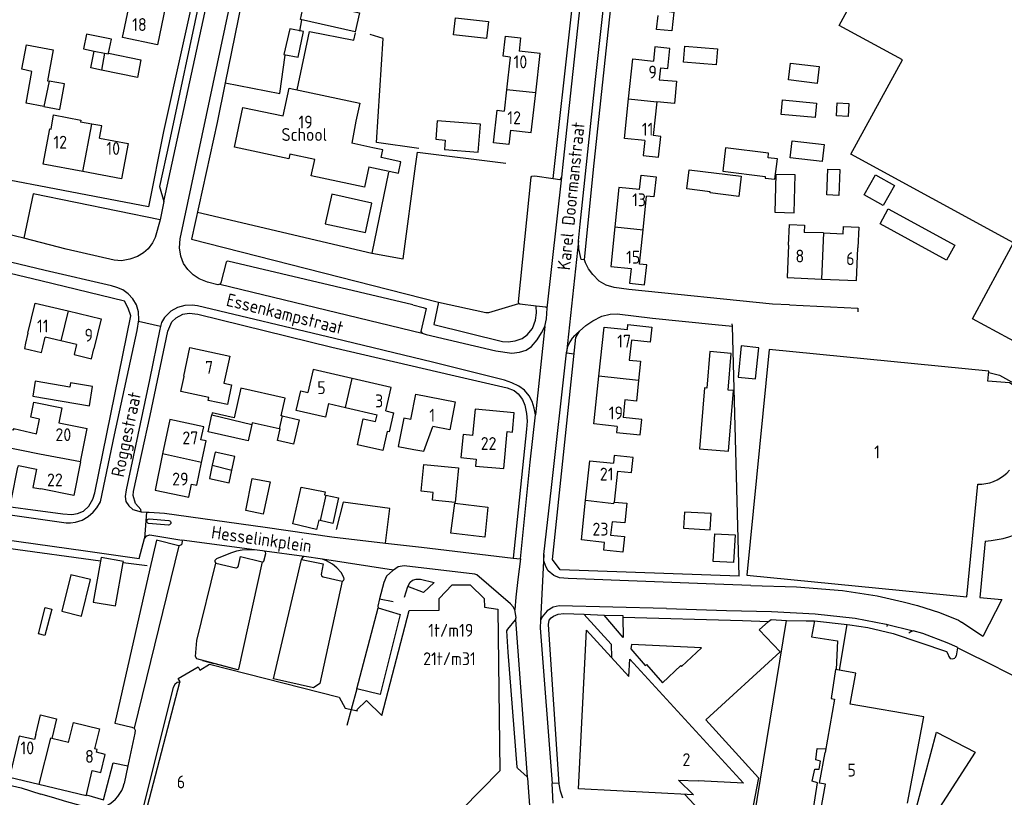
# Model space of a CAD drawing. Header units: metres. Extents: x 226218 to 240385, y 439369 to 449677.
# Tile 49 of 256: x 228827 to 229018, y 440047 to 440199. Entities that reach past the tile are written whole.
import ezdxf

# ---------------------------------------------------------------- set-up
doc = ezdxf.new("R2010")
doc.units = ezdxf.units.M
doc.header["$MEASUREMENT"] = 0
for name, color, linetype in [('DAKRAND', 4, 'Continuous'), ('DAKRAND-BYG', 4, 'Continuous'), ('FUNKTIEAAND', 253, 'Continuous'), ('HEG', 253, 'Continuous'), ('HEK', 253, 'Continuous'), ('HOOFDGEBOUW', 4, 'Continuous'), ('HUISNUMMER', 253, 'Continuous'), ('KANTVERH', 253, 'Continuous'), ('SCHUTTING', 253, 'Continuous'), ('STRAATNAAM', 253, 'Continuous'), ('TUSSENMUUR', 253, 'Continuous')]:
    doc.layers.add(name, color=color, linetype=linetype)
doc.styles.get("Standard").update_dxf_attribs({"font": 'iso.shx'})

msp = doc.modelspace()

# ---------------------------------------------------------------- linework, layer by layer
at = {"layer": 'DAKRAND'}
for p, q in [((228892.34, 440178.78), (228891.52, 440174.48)), ((228983.15, 440157.08), (228979.47, 440157.17))]:
    msp.add_line(p, q, dxfattribs=at)
for points in [[(228951.29, 440186.83), (228954.64, 440186.57), (228954.3, 440182.23), (228950.84, 440182.53)], [(228833.08, 440177.26), (228833.56, 440180.01), (228838.88, 440179), (228838.81, 440178.62)], [(228894.84, 440169.93), (228900.61, 440168.67), (228901.09, 440170.91), (228897.25, 440171.74), (228897.56, 440173.19), (228895.62, 440173.61)], [(228828.13, 440135.65), (228827.89, 440134.61), (228831.25, 440133.83), (228831.49, 440134.85)], [(228945.49, 440132.34), (228947.68, 440132.11), (228947.29, 440128.39)], [(228947.29, 440128.39), (228946.87, 440124.39), (228944.65, 440124.62)], [(228823.52, 440115.57), (228823.54, 440115.67), (228823.12, 440115.76), (228823.7, 440119.2), (228825.82, 440118.78), (228825.86, 440119.03), (228830.22, 440118.04), (228830.81, 440120.9)], [(228898.43, 440118.5), (228897.58, 440114.78), (228892.64, 440115.9), (228893.78, 440120.93), (228896.18, 440120.39)], [(228903.61, 440114.97), (228905.56, 440114.65), (228907.29, 440119.47)], [(228915.02, 440117.69), (228913.17, 440117.88), (228912.71, 440113.4), (228915.73, 440113.1)], [(228942.53, 440104.76), (228944.98, 440104.52), (228944.61, 440100.7), (228942.13, 440100.94)], [(228858.06, 440069.71), (228858.2, 440069.79), (228857.81, 440070.45), (228861.65, 440072.73), (228862.02, 440072.11), (228863.9, 440073.26), (228889.1, 440066.87), (228890.23, 440064.69), (228892.67, 440064.19), (228892.52, 440064.38), (228894.43, 440066.19), (228897.39, 440063.27)], [(228999.56, 440046.25), (229002.77, 440062.99), (228988.46, 440065.5), (228989.52, 440071.51), (228985.6, 440072.2), (228984.73, 440066.58), (228985.38, 440066.45)], [(228957.94, 440047.87), (228955.08, 440050.73), (228958.86, 440050.57)]]:
    msp.add_lwpolyline(points, dxfattribs=at)
at = {"layer": 'DAKRAND-BYG'}
for p, q in [((228831.65, 440181.62), (228828.21, 440182.27)), ((228886.23, 440106.17), (228886.52, 440106.1)), ((228885.41, 440101.16), (228885.11, 440101.23))]:
    msp.add_line(p, q, dxfattribs=at)
for points in [[(228882.38, 440202.2), (228893.02, 440199.81), (228892.2, 440196.13), (228881.55, 440198.52), (228882.38, 440202.2)], [(228911.69, 440198.84), (228918.11, 440198.13), (228917.76, 440194.88), (228911.33, 440195.59), (228911.69, 440198.84)], [(228844.25, 440191.97), (228844.8, 440194.71), (228839.96, 440195.68), (228839.39, 440192.83), (228841.45, 440192.42), (228841.44, 440192.36)], [(228879.47, 440196.73), (228878.36, 440191.71), (228881.11, 440191.2), (228882.17, 440196.2), (228879.47, 440196.73)], [(228827.38, 440188.86), (228828.28, 440193.6), (228833.48, 440192.62), (228832.36, 440186.64), (228832.71, 440186.58)], [(228956.28, 440193.39), (228962.65, 440192.87), (228962.39, 440189.73), (228956.03, 440190.25), (228956.28, 440193.39)], [(228842.88, 440188.7), (228840.79, 440189.12), (228841.44, 440192.36)], [(228844.25, 440191.97), (228850.55, 440190.71), (228849.87, 440187.3), (228842.88, 440188.7)], [(228976.8, 440190.08), (228982.39, 440189.4), (228981.99, 440186.13), (228976.41, 440186.81), (228976.8, 440190.08)], [(228828.21, 440182.27), (228829.32, 440188.42), (228827.38, 440188.86)], [(228831.65, 440181.62), (228834.76, 440181.03), (228835.7, 440186.01), (228832.71, 440186.58)], [(228981.62, 440179.5), (228975.03, 440180.09), (228975.28, 440182.9), (228981.87, 440182.3), (228981.62, 440179.5)], [(228985.8, 440179.83), (228985.92, 440182.35), (228988.15, 440182.24), (228988.03, 440179.72), (228985.8, 440179.83)], [(228916.57, 440178.18), (228908.15, 440178.84), (228907.88, 440175.26), (228909.68, 440175.12), (228909.54, 440173.29), (228916.14, 440172.78), (228916.57, 440178.18)], [(228977.15, 440174.97), (228983.35, 440174.24), (228982.96, 440170.92), (228976.76, 440171.65), (228977.15, 440174.97)], [(228963.65, 440169.04), (228971.93, 440168.01), (228971.9, 440167.71), (228973.79, 440167.48), (228974.29, 440171.46), (228972.46, 440171.69), (228972.56, 440172.54), (228964.22, 440173.58), (228963.65, 440169.04)], [(228957.11, 440169.33), (228967.24, 440168.07), (228966.76, 440164.17), (228961.21, 440164.85), (228961.24, 440165.07), (228956.65, 440165.64), (228957.11, 440169.33)], [(228973.97, 440168.45), (228973.76, 440161.1), (228977.55, 440160.99), (228977.76, 440168.34), (228973.97, 440168.45)], [(228986.4, 440169.37), (228986.21, 440164.36), (228983.87, 440164.45), (228984.06, 440169.46), (228986.4, 440169.37)], [(228993.35, 440168.34), (228997.04, 440166.25), (228994.85, 440162.39), (228991.16, 440164.48), (228993.35, 440168.34)], [(228995.84, 440161.77), (229008.78, 440154.68), (229007.18, 440151.77), (228994.24, 440158.86), (228995.84, 440161.77)], [(228960.13, 440126.95), (228959.17, 440115.11), (228964.77, 440114.66), (228965.72, 440126.45), (228964.69, 440126.53), (228965.27, 440133.66), (228961.12, 440134), (228960.55, 440126.91), (228960.13, 440126.95)], [(228966.65, 440129), (228970.01, 440128.68), (228970.67, 440134.76), (228967.24, 440135.09), (228966.65, 440129)], [(228829.53, 440125.34), (228840.52, 440123.47), (228841.15, 440127.21), (228836.84, 440127.94), (228836.7, 440127.11), (228830.02, 440128.25), (228829.53, 440125.34)], [(228877.98, 440121.5), (228877.84, 440121.53), (228878.6, 440124.98), (228869.97, 440126.9), (228868.69, 440121.12), (228864.42, 440122.07), (228864.35, 440121.73)], [(228872.11, 440119.8), (228871.41, 440116.65), (228863.6, 440118.38), (228864.35, 440121.73)], [(228877.98, 440121.5), (228881.29, 440120.77), (228880.24, 440116.03), (228877.1, 440116.73), (228877.59, 440118.98), (228877.43, 440119.02)], [(228877.43, 440119.02), (228872.19, 440120.18), (228872.11, 440119.8)], [(228868.25, 440110.95), (228868.82, 440113.61), (228864.97, 440114.43), (228864.43, 440111.9)], [(228864.43, 440111.9), (228863.88, 440109.32), (228867.73, 440108.5), (228868.25, 440110.95)], [(228912.28, 440111.43), (228911.63, 440104.69), (228907.24, 440105.11), (228907.39, 440106.64), (228905.04, 440106.87), (228905.55, 440112.09), (228912.28, 440111.43)], [(228875.67, 440108.72), (228874.3, 440102.43), (228870.96, 440103.15), (228872.2, 440109.36), (228875.67, 440108.72)], [(228885.11, 440101.23), (228884.71, 440099.45), (228880.08, 440100.52), (228881.67, 440107.66), (228886.36, 440106.73), (228886.23, 440106.17)], [(228886.52, 440106.1), (228888.99, 440105.55), (228887.88, 440100.6), (228885.41, 440101.16)], [(228911.55, 440104.53), (228918.02, 440103.79), (228917.38, 440097.93), (228910.81, 440098.73), (228911.55, 440104.53)], [(228956, 440099.67), (228961.22, 440099.36), (228961.4, 440102.51), (228956.19, 440102.81), (228956, 440099.67)], [(228966.08, 440098.37), (228965.76, 440092.99), (228961.8, 440093.22), (228962.12, 440098.6), (228966.08, 440098.37)], [(228842.81, 440094), (228841.26, 440085.3), (228845.63, 440084.59), (228847.1, 440093.02)], [(228847.1, 440093.02), (228847.13, 440093.23), (228842.81, 440094)], [(228838.98, 440082.58), (228840.77, 440089.7), (228836.95, 440090.61), (228835.17, 440083.54), (228838.98, 440082.58)], [(228833.2, 440083.95), (228831.89, 440078.84), (228830.63, 440079.16), (228831.94, 440084.27), (228833.2, 440083.95)], [(228955.49, 440073.01), (228955.66, 440072.82), (228959.54, 440076.43), (228945.9, 440077.05), (228945.8, 440076.24), (228948.58, 440073.01), (228948.85, 440073.17), (228951.92, 440069.62), (228955.49, 440073.01)]]:
    msp.add_lwpolyline(points, dxfattribs=at)
at = {"layer": 'HEG'}
msp.add_line((228969.28, 440040.59), (228976.06, 440081.73), dxfattribs=at)
msp.add_lwpolyline([(228861.54, 440161.08), (228895.42, 440153.13), (228901.56, 440152.01), (228903.95, 440170.02), (228904.32, 440172.75), (228921.49, 440170.59)], dxfattribs=at)
at = {"layer": 'HEK'}
for p, q in [((228847.1, 440093.02), (228851.76, 440092.43)), ((228986.33, 440072.07), (228987.87, 440080.98)), ((228956.28, 440047.95), (228962.07, 440041.8))]:
    msp.add_line(p, q, dxfattribs=at)
for points in [[(228904.6, 440173.46), (228896.35, 440174.62), (228897.66, 440194.87), (228895.1, 440195.61)], [(228908.43, 440143.61), (228917.6, 440141.58), (228918.17, 440141.62), (228924.02, 440143.35)], [(228898.07, 440096.79), (228898.92, 440103.51), (228889.87, 440104.74), (228888.52, 440099.41)], [(228972.57, 440081.53), (228970.73, 440079.9), (228974.81, 440075.62), (228960.38, 440062.41), (228970.63, 440051.17), (228968.59, 440040.7)]]:
    msp.add_lwpolyline(points, dxfattribs=at)
at = {"layer": 'HOOFDGEBOUW'}
for p, q in [((228922.34, 440191.25), (228921.64, 440184.89)), ((228951.54, 440189.16), (228951.29, 440186.83)), ((228921.64, 440184.89), (228921.18, 440180.76)), ((228950.84, 440182.53), (228950.14, 440175.97)), ((228841.02, 440178.21), (228838.81, 440178.62)), ((228895.62, 440173.61), (228891.52, 440174.48)), ((228948.17, 440157.66), (228948.85, 440164.24)), ((228947.48, 440151.01), (228948.17, 440157.66)), ((228983.15, 440157.08), (228983.3, 440157.07)), ((229012.19, 440140.38), (229020.21, 440155.14)), ((229021.8, 440135.16), (229012.19, 440140.38)), ((228828.59, 440137.59), (228828.13, 440135.65)), ((228831.49, 440134.85), (228831.95, 440136.8)), ((228835, 440136.08), (228831.95, 440136.8)), ((228838.01, 440135.37), (228835, 440136.08)), ((228945.91, 440136.21), (228945.49, 440132.34)), ((228858.87, 440129.21), (228860.08, 440134.8)), ((228944.65, 440124.62), (228944.28, 440121.22)), ((228887.04, 440123.89), (228890.33, 440123.13)), ((228890.33, 440123.13), (228896.48, 440121.72)), ((228896.18, 440120.39), (228896.48, 440121.72)), ((228838.79, 440112.58), (228840.08, 440119.04)), ((228943.17, 440110.79), (228942.53, 440104.76)), ((228942.13, 440100.94), (228941.86, 440098.35)), ((228985.38, 440066.45), (228983.54, 440056.11)), ((228836.49, 440058.01), (228833.2, 440058.81)), ((228839.95, 440047.89), (228841.08, 440052.58))]:
    msp.add_line(p, q, dxfattribs=at)
for points in [[(229020.21, 440155.14), (228988.56, 440172.38), (228998.57, 440190.69), (228986.27, 440197.35), (229001.08, 440224.59), (229040.74, 440203.03), (229029.11, 440181.61), (229031.17, 440180.47), (229029.21, 440176.86), (229031.37, 440175.66)], [(228855.34, 440201.14), (228853.75, 440193.63), (228846.98, 440195.07), (228848.15, 440200.57)], [(228952.78, 440200.15), (228954.15, 440200), (228953.76, 440196.31), (228950.81, 440196.62), (228951.11, 440199.35)], [(228922.34, 440191.25), (228920.96, 440191.4), (228921.4, 440195.31), (228924.35, 440194.98), (228924.07, 440192.41)], [(228951.54, 440189.16), (228952.99, 440189), (228953.4, 440192.91), (228950.48, 440193.21), (228950.18, 440190.44)], [(228927.29, 440184.27), (228928.14, 440191.95), (228924.07, 440192.41)], [(228945.35, 440183.15), (228946.17, 440190.87), (228950.18, 440190.44)], [(228894.84, 440169.93), (228894, 440165.97), (228883.65, 440168.18), (228884.33, 440171.34), (228879.48, 440172.37), (228879.29, 440171.48), (228868.73, 440173.73), (228870.38, 440181.46), (228878.19, 440179.79), (228879.35, 440185.22), (228893.09, 440182.29), (228892.34, 440178.78)], [(228922.41, 440177.02), (228926.44, 440176.58), (228927.29, 440184.27)], [(228948.48, 440175.02), (228944.54, 440175.44), (228945.35, 440183.15)], [(228922.41, 440177.02), (228922.1, 440174.22), (228919.08, 440174.55), (228919.79, 440180.91), (228921.18, 440180.76)], [(228842.51, 440175.49), (228842.95, 440177.85), (228841.02, 440178.21)], [(228839.23, 440169), (228831.55, 440170.44), (228832.83, 440177.3), (228833.08, 440177.26)], [(228948.48, 440175.02), (228948.17, 440172.13), (228951.17, 440171.82), (228951.6, 440175.82), (228950.14, 440175.97)], [(228842.51, 440175.49), (228848.08, 440174.45), (228846.8, 440167.59), (228839.23, 440169)], [(228947.49, 440165.49), (228947.78, 440168.28), (228950.7, 440167.98), (228950.29, 440164.09), (228948.85, 440164.24)], [(228947.49, 440165.49), (228943.46, 440165.91), (228942.67, 440158.23)], [(228976.45, 440154.71), (228976.62, 440158.72), (228979.52, 440158.6), (228979.47, 440157.17)], [(228942.67, 440158.23), (228941.87, 440150.55), (228945.84, 440150.14)], [(228983.3, 440157.07), (228987.05, 440156.92), (228987.1, 440158.3), (228990.11, 440158.18), (228989.94, 440154.15)], [(228976.45, 440154.71), (228976.2, 440148.38), (228982.94, 440148.1)], [(228982.94, 440148.1), (228989.68, 440147.83), (228989.94, 440154.15)], [(228945.84, 440150.14), (228945.54, 440147.29), (228948.47, 440146.99), (228948.87, 440150.87), (228947.48, 440151.01)], [(228828.59, 440137.59), (228829.97, 440143.41), (228836.38, 440141.9)], [(228836.38, 440141.9), (228842.79, 440140.38), (228841.41, 440134.56)], [(228939.58, 440129.21), (228940.62, 440138.77), (228945.13, 440138.28)], [(228945.13, 440138.28), (228945.23, 440139.28), (228949.89, 440138.78), (228949.57, 440135.82), (228945.91, 440136.21)], [(228838.01, 440135.37), (228837.54, 440133.42), (228840.95, 440132.61), (228841.41, 440134.56)], [(228860.08, 440134.8), (228867.81, 440133.13), (228866.67, 440127.84), (228868.18, 440127.51), (228867.36, 440123.71), (228863.61, 440124.52)], [(229059.8, 440101.08), (229019.41, 440127.9), (229015.19, 440128.26), (229015.38, 440130.2), (228972.67, 440134.4), (228968.36, 440090.52), (229011.12, 440086.32), (229013.27, 440108.23)], [(228891.59, 440128.75), (228884.01, 440130.49), (228882.98, 440126.03)], [(228863.61, 440124.52), (228863.74, 440125.1), (228858.33, 440126.27), (228858.96, 440129.19), (228858.87, 440129.21)], [(228898.15, 440122.47), (228899.19, 440127.01), (228891.59, 440128.75)], [(228943.12, 440119.44), (228938.57, 440119.93), (228939.58, 440129.21)], [(228887.04, 440123.89), (228886.43, 440121.24), (228880.74, 440122.54), (228881.61, 440126.35), (228882.98, 440126.03)], [(228830.81, 440120.9), (228829.14, 440121.23), (228829.73, 440124.17), (228835.2, 440123.08), (228834.61, 440120.14), (228840.08, 440119.04)], [(228903.03, 440120.81), (228904, 440125.75), (228911.64, 440124.24), (228910.58, 440118.82), (228907.29, 440119.47)], [(228898.15, 440122.47), (228899.65, 440122.13), (228898.8, 440118.42), (228898.43, 440118.5)], [(228915.73, 440113.1), (228915.6, 440111.73), (228921.08, 440111.25), (228921.77, 440118.44), (228922.76, 440118.34), (228923.12, 440122.09), (228915.51, 440122.82), (228915.02, 440117.69)], [(228862.32, 440112.43), (228863.21, 440116.66), (228862.22, 440116.88), (228862.75, 440119.41), (228856.18, 440120.79), (228854.77, 440114.1)], [(228903.03, 440120.81), (228901.67, 440121.08), (228900.58, 440115.57), (228903.61, 440114.97)], [(228943.12, 440119.44), (228942.99, 440118.3), (228947.61, 440117.8), (228947.94, 440120.82), (228944.28, 440121.22)], [(228823.51, 440115.49), (228822.89, 440112.39), (228821.93, 440106), (228825.39, 440105.3), (228826.64, 440111.56), (228826.69, 440111.55), (228826.75, 440111.84), (228830.23, 440111.15), (228829.52, 440107.62), (228831.1, 440107.3)], [(228838.79, 440112.58), (228837.48, 440106.02), (228831.1, 440107.3)], [(228854.77, 440114.1), (228853.3, 440107.1), (228859.87, 440105.72), (228860.4, 440108.24), (228861.4, 440108.03), (228862.32, 440112.43)], [(228936.99, 440105.1), (228937.8, 440112.78), (228942.4, 440112.29)], [(228943.17, 440110.79), (228945.95, 440110.5), (228946.26, 440113.4), (228942.55, 440113.79), (228942.4, 440112.29)], [(229013.27, 440108.23), (229014.04, 440108.24), (229014.81, 440108.34), (229015.56, 440108.51), (229016.29, 440108.75), (229017, 440109.06), (229017.67, 440109.45), (229018.29, 440109.89), (229018.88, 440110.4), (229019.4, 440110.96)], [(228940.7, 440096.91), (228936.17, 440097.39), (228936.99, 440105.1)], [(228941.86, 440098.35), (228944.58, 440098.07), (228944.26, 440095.04), (228940.54, 440095.43), (228940.7, 440096.91)], [(228897.39, 440063.27), (228902.67, 440083.69), (228908.54, 440083.77), (228908.52, 440086.03), (228911.06, 440088.65), (228914.56, 440088.69), (228917.28, 440086.03), (228917.31, 440084.32), (228919.91, 440083.91), (228920.35, 440052.5), (228894.52, 440026.3), (228888.3, 440026.21), (228876.64, 440037.41)], [(228957.94, 440047.87), (228935.59, 440049.01), (228937.16, 440079.83), (228945.4, 440070.83), (228945.57, 440074.25), (228967.66, 440050.13), (228958.86, 440050.57)], [(228858.06, 440069.71), (228851.78, 440045.58), (228874.16, 440039.79)], [(228830.09, 440059.57), (228831.01, 440063.38), (228834.12, 440062.64), (228833.2, 440058.81)], [(228836.49, 440058.01), (228837.43, 440061.91), (228842.49, 440060.69), (228841.55, 440056.78)], [(228830.09, 440059.57), (228829.85, 440058.58), (228826.91, 440059.29), (228824.99, 440051.28), (228830.67, 440049.92)], [(228841.08, 440052.58), (228842.77, 440052.18), (228843.62, 440055.72), (228841.93, 440056.13)], [(228841.93, 440056.13), (228842.05, 440056.65), (228841.55, 440056.78)], [(228998.67, 440041.23), (228997.61, 440035.32), (228981.56, 440038.41), (228983.62, 440049.95), (228982.48, 440050.15), (228983.54, 440056.11)], [(228830.67, 440049.92), (228839.9, 440047.7), (228839.95, 440047.89)]]:
    msp.add_lwpolyline(points, dxfattribs=at)
at = {"layer": 'KANTVERH'}
for p, q in [((228855.03, 440163.15), (228864.18, 440205.51)), ((228881.77, 440198.47), (228881.39, 440196.29)), ((228898.65, 440168.87), (228895.42, 440153.13)), ((228929.53, 440142.42), (228932.36, 440167.91)), ((228935.63, 440155.52), (228933.29, 440133.74)), ((228936.78, 440151.84), (228936.15, 440151.91)), ((228865.9, 440147.12), (228905.24, 440137.58)), ((228976.61, 440143.09), (228973.36, 440143.22)), ((228903.41, 440143.06), (228905.43, 440142.54)), ((228854.36, 440138.89), (228850.06, 440139.88)), ((228929.05, 440138.89), (228927.27, 440121.68)), ((228933.29, 440133.74), (228934.76, 440133.59)), ((228851.6, 440102.82), (228851.22, 440097.68)), ((228852.12, 440101.5), (228856, 440101.19)), ((228855.93, 440100.29), (228852.05, 440100.6)), ((228872.65, 440095.5), (228858.47, 440097.38)), ((228842.67, 440093.25), (228824.71, 440095.76)), ((228857.94, 440096.22), (228849.21, 440060.8)), ((228882.27, 440094.15), (228874.59, 440095.21)), ((228876.29, 440070.43), (228881.77, 440093.59)), ((228899.64, 440091.54), (228885.87, 440093.69)), ((228928.89, 440094.57), (228928.22, 440081.73)), ((228901.77, 440086.27), (228902.43, 440088.32)), ((228896.95, 440085.92), (228899.57, 440085.4)), ((228892.52, 440068.46), (228896.68, 440084.18)), ((228923.38, 440081.86), (228925.63, 440051.33)), ((228995.44, 440081.03), (229000.66, 440079.7)), ((229014.21, 440078.65), (229010.08, 440081.43)), ((228862.5, 440073.98), (228864.71, 440073.41)), ((229017.27, 440072.5), (229025.83, 440068.17)), ((228891.44, 440064.44), (228890.61, 440061.36)), ((228848.01, 440053.49), (228847.27, 440050.04)), ((228931.86, 440050.15), (228930.48, 440050.06)), ((228930.72, 440046.27), (228930.48, 440050.06))]:
    msp.add_line(p, q, dxfattribs=at)
for points in [[(228856.97, 440208.8), (228861.78, 440207.79), (228854.94, 440176.8), (228852.04, 440162.16), (228805.21, 440171.08), (228810.89, 440197.16), (228817.82, 440230.67), (228826.42, 440270.72), (228832.5, 440299.37), (228855.9, 440293.51), (228863.09, 440291.84)], [(228881.48, 440287.69), (228881.38, 440286.17), (228879, 440275.4), (228874.29, 440253.4), (228865.81, 440213.54), (228864.18, 440205.51), (228862.08, 440202.98), (228856.01, 440174.63), (228854.15, 440166.08)], [(228903.41, 440143.06), (228867.42, 440151.59), (228867.24, 440151.54), (228867.14, 440151.39), (228866.1, 440147.34), (228865.9, 440147.12), (228865.5, 440146.99), (228863.48, 440147.48), (228861.9, 440148.11), (228860.7, 440148.94), (228859.64, 440149.93), (228858.84, 440151.12), (228858.32, 440152.57), (228858.02, 440154.14), (228858.19, 440155.9), (228867.57, 440200.03), (228875.02, 440234.96), (228885.43, 440283.65), (228886.17, 440286.66)], [(228930.69, 440167.61), (228934.1, 440198.45), (228939.33, 440245.88), (228942.16, 440272.51), (228919.34, 440277.98), (228893.74, 440284.91)], [(228936.15, 440151.91), (228935.98, 440152.48), (228935.67, 440153.99), (228935.63, 440155.52), (228935.95, 440158.79), (228938.91, 440186.86), (228942.22, 440216.73), (228947.27, 440263.49), (228948.11, 440271.1), (228948.35, 440272.27), (228948.71, 440273.07), (228949.91, 440275.03), (228951.48, 440276.6), (228953.18, 440277.55), (228954.8, 440278.16), (228956.1, 440278.39), (228957.11, 440278.35)], [(228973.36, 440143.22), (228945.37, 440146.09), (228942.55, 440146.45), (228940.97, 440146.94), (228939.65, 440147.68), (228938.38, 440148.96), (228937.53, 440150.09), (228937, 440151.28), (228936.78, 440151.84), (228938.54, 440169.42), (228941.4, 440196.08), (228946.17, 440239.99), (228949.49, 440270.68), (228966.52, 440266.47), (228996.24, 440258.41), (229000, 440257.37)], [(228877.76, 440217.46), (228872.96, 440218.58), (228870.95, 440209.39), (228869.33, 440201.54), (228870.01, 440201.47), (228866.94, 440186.22), (228865.39, 440178.52), (228860.38, 440155.82), (228908.43, 440143.61), (228907.47, 440139.27)], [(228904.98, 440137.9), (228905.24, 440137.58), (228906, 440137.31), (228919.53, 440134.14), (228922.64, 440133.68), (228924.15, 440133.86), (228925.41, 440134.3), (228926.49, 440134.99), (228927.58, 440136.27), (228928.45, 440137.63), (228929.05, 440138.89), (228929.39, 440140.34), (228929.53, 440142.42), (228929.24, 440142.66), (228927.39, 440142.85), (228924.18, 440143.19), (228924.02, 440143.35), (228923.96, 440143.68), (228926.4, 440167.88), (228926.54, 440168.11), (228927.11, 440168.18), (228930.69, 440167.61), (228931.98, 440167.47), (228932.21, 440167.58), (228932.36, 440167.91), (228932.68, 440171.04), (228936.2, 440203.51)], [(228880.9, 440184.89), (228883.3, 440196.19), (228891.94, 440194.55), (228892.24, 440195.98)], [(228866.94, 440186.22), (228877.53, 440184.13), (228878.6, 440191.64)], [(228854.15, 440166.08), (228855.03, 440163.15), (228854.27, 440159.59), (228853.29, 440156.16), (228852.81, 440155.11), (228851.95, 440153.99), (228851.02, 440153.17), (228849.88, 440152.47), (228848.41, 440151.94), (228846.76, 440151.66), (228845.36, 440151.77), (228836, 440153.93), (228827.77, 440156.03), (228824.54, 440156.8)], [(228854.27, 440159.59), (228829.62, 440164.64), (228827.77, 440156.03)], [(228887.66, 440164.58), (228886.37, 440158.82), (228894.2, 440157.17), (228895.45, 440162.88), (228887.66, 440164.58)], [(228767.45, 440111.35), (228788.84, 440108.7), (228835.37, 440102.46), (228837.11, 440102.34), (228838.22, 440102.53), (228839.37, 440103), (228840.41, 440103.94), (228841.23, 440105.32), (228841.61, 440106.52), (228848.6, 440140.94), (228848.1, 440142.46), (228847.33, 440143.77), (228831.09, 440147.76), (228812.86, 440152.09), (228793.36, 440156.86), (228790.95, 440157.31)], [(228812.27, 440104.11), (228835.99, 440100.75), (228836.85, 440100.73), (228837.82, 440100.84), (228839.14, 440101.26), (228840.32, 440101.93), (228841.27, 440102.78), (228841.95, 440103.64), (228842.67, 440104.81), (228845.39, 440117.82), (228849.82, 440138.09), (228850.11, 440140.2), (228850.05, 440141.76), (228849.66, 440143.06), (228848.96, 440144.24), (228848.09, 440145.24), (228847.04, 440146.02), (228845.87, 440146.48), (228844.8, 440146.8), (228831.92, 440149.77), (228813.81, 440154.12)], [(228888.16, 440136.52), (228861.54, 440142.92), (228860.51, 440143.03), (228859.11, 440142.95), (228857.68, 440142.56), (228856.38, 440141.84), (228855.16, 440140.61), (228854.56, 440139.63), (228854.22, 440138.35), (228852.22, 440128.5), (228847.69, 440107.15), (228847.49, 440105.87), (228847.63, 440104.85), (228848.19, 440104.01), (228848.99, 440103.32), (228850.61, 440102.87), (228851.6, 440102.82), (228852.16, 440102.8), (228855.13, 440102.63), (228874.68, 440099.86), (228887.68, 440097.98), (228898.07, 440096.79)], [(228850.61, 440102.87), (228850.56, 440103.32), (228849.48, 440104.46), (228849.01, 440106.03), (228849.11, 440106.8), (228852.33, 440121.55), (228855.77, 440137.96), (228856.55, 440139.78), (228857.39, 440140.59), (228858.7, 440141.25), (228859.95, 440141.47), (228861.58, 440141.28), (228887.66, 440134.89)], [(228905.43, 440142.54), (228905.99, 440142.38), (228904.98, 440137.9)], [(228907.47, 440139.27), (228920.84, 440135.99), (228921.94, 440135.9), (228923.33, 440136.1), (228924.64, 440136.56), (228925.64, 440137.24), (228926.64, 440138.5), (228927.24, 440140.11), (228927.43, 440141.54), (228927.39, 440142.85)], [(228935.83, 440137.95), (228937.07, 440139.05), (228938.4, 440139.95), (228940.17, 440140.88), (228941.8, 440141.29), (228943.13, 440141.31), (228949.99, 440140.51), (228962.21, 440139.28), (228965.53, 440138.97)], [(228976.61, 440143.09), (228989.89, 440142.42), (228989.92, 440141.73)], [(228966.82, 440090.37), (228932.02, 440091.57), (228930.54, 440093.61), (228935.1, 440136.72), (228935.83, 440137.95)], [(228933.29, 440133.74), (228933.4, 440134.36), (228933.57, 440134.97), (228933.81, 440135.56), (228934.11, 440136.12), (228934.46, 440136.64), (228934.87, 440137.12), (228935.33, 440137.56), (228935.83, 440137.95)], [(228922.93, 440093.85), (228924.34, 440093.71), (228926.19, 440112.48), (228927.27, 440121.68), (228927, 440123.01), (228926.63, 440124.27), (228926.01, 440125.41), (228925.11, 440126.49), (228923.99, 440127.29), (228922.63, 440127.95), (228921.22, 440128.48), (228907.25, 440131.97), (228888.16, 440136.52)], [(228887.66, 440134.89), (228911.67, 440129.26), (228921.74, 440126.97), (228923.09, 440126.43), (228923.89, 440125.76), (228924.7, 440124.68), (228925.16, 440123.6), (228925.51, 440121.96), (228925.65, 440120.51), (228925.48, 440118.95), (228922.93, 440093.85)], [(228969.09, 440088.54), (228962.13, 440088.77), (228933.58, 440089.91), (228931.89, 440090.04), (228930.8, 440090.46), (228929.73, 440091.36), (228929.27, 440092.26), (228928.9, 440093.31), (228928.89, 440094.57), (228930.38, 440107.61), (228933.29, 440133.74)], [(229015.36, 440129.95), (229017.49, 440129.41), (229021.4, 440127.23), (229032.03, 440120.33), (229048.58, 440109.43), (229055.7, 440105.11)], [(228690.96, 440110.02), (228699.21, 440110.34), (228707.45, 440110.3), (228718.84, 440109.57), (228734.69, 440108.17), (228749.96, 440106.54), (228767.23, 440104.57), (228784.48, 440102.58), (228800.51, 440100.61), (228813.82, 440098.91), (228839.79, 440095.29), (228850.2, 440093.81), (228851.22, 440097.68), (228851.7, 440098.2), (228852.28, 440098.37), (228853.09, 440098.26), (228858.47, 440097.38)], [(229014.7, 440097.18), (229015.87, 440097.28), (229017.02, 440097.45), (229018.17, 440097.69), (229019.29, 440098.01), (229020.39, 440098.4), (229021.47, 440098.86), (229022.51, 440099.38), (229023.52, 440099.98), (229024.48, 440100.64), (229025.41, 440101.36), (229026.28, 440102.14), (229027.1, 440102.97)], [(228852.05, 440100.6), (228851.88, 440100.67), (228851.75, 440100.81), (228851.69, 440100.99), (228851.71, 440101.17), (228851.8, 440101.34), (228851.94, 440101.45), (228852.12, 440101.5)], [(228856, 440101.19), (228856.17, 440101.12), (228856.3, 440100.98), (228856.36, 440100.81), (228856.35, 440100.62), (228856.26, 440100.46), (228856.11, 440100.34), (228855.93, 440100.29)], [(228858.47, 440097.38), (228858.57, 440097.08), (228858.44, 440096.43), (228857.94, 440096.22), (228853.58, 440097.32), (228852.29, 440091.75)], [(228869.89, 440094.17), (228874.09, 440093.11), (228874.29, 440093.15), (228874.44, 440093.29), (228874.86, 440094.79), (228874.78, 440095.03), (228874.59, 440095.21), (228874.17, 440095.29), (228872.65, 440095.5), (228871.26, 440095.5), (228870.26, 440095.38), (228869.15, 440095.2), (228868.14, 440094.88), (228866.96, 440094.46), (228865.26, 440093.72), (228864.93, 440093.39), (228864.9, 440093.13), (228865.12, 440092.87), (228868.98, 440091.96), (228869.16, 440091.98), (228869.37, 440092.12), (228869.52, 440092.45), (228869.89, 440094.17)], [(228898.07, 440096.79), (228905.07, 440095.98), (228922.93, 440093.85)], [(229014.7, 440097.18), (229013.64, 440086.22), (229017.89, 440085.83), (229014.21, 440078.65)], [(228885.99, 440092.73), (228885.56, 440090.65), (228885.63, 440090.42), (228886, 440090.21), (228889.64, 440089.39), (228889.92, 440089.51), (228890.03, 440089.78), (228889.99, 440090.07), (228889.45, 440091.06), (228888.65, 440091.96), (228887.79, 440092.68), (228886.64, 440093.33), (228885.87, 440093.69), (228882.27, 440094.15), (228881.98, 440093.99), (228881.77, 440093.68), (228881.77, 440093.59), (228885.99, 440092.73)], [(228924.34, 440093.71), (228923.82, 440089.7), (228923.46, 440086.3), (228923.25, 440083.8)], [(228852.29, 440091.75), (228845.46, 440061.8), (228846.08, 440061.67)], [(228874.09, 440093.11), (228869.54, 440072.26), (228869.41, 440072.18), (228861.41, 440074.27), (228861.18, 440074.74), (228861.4, 440077.86), (228865.12, 440092.87)], [(228874.09, 440093.11), (228869.54, 440072.26), (228869.41, 440072.18), (228864.71, 440073.41)], [(228921.94, 440075.61), (228921.69, 440079.7), (228921.85, 440080.03), (228923.38, 440081.86), (228923.47, 440082.35), (228923.25, 440083.8), (228922.92, 440084.39), (228922.37, 440084.96), (228915.87, 440090.64), (228915.45, 440090.76), (228901.7, 440092.36), (228900.57, 440092.15), (228899.64, 440091.54), (228899.52, 440091.46), (228898.3, 440090.37), (228897.77, 440089.1), (228896.95, 440085.92), (228896.59, 440084.51), (228896.68, 440084.18), (228900.96, 440082.91), (228897.09, 440067.38), (228892.52, 440068.46), (228891.44, 440064.44)], [(228902.43, 440088.32), (228902.87, 440089.16), (228903.37, 440089.56), (228904.05, 440089.79), (228904.91, 440089.75), (228907.54, 440089.15), (228905.49, 440087.15), (228902.43, 440088.32)], [(228889.64, 440089.39), (228885.32, 440069.48), (228884.12, 440068.63), (228876.29, 440070.43)], [(228969.09, 440088.54), (228978.02, 440088.29), (228986.96, 440087.58), (228993.67, 440086.53), (228998.72, 440085.39), (229001.5, 440084.63), (229005.79, 440083.29), (229009.5, 440081.82), (229010.08, 440081.43)], [(228952.74, 440084.09), (228931.83, 440084.61), (228930.72, 440084.34), (228929.53, 440083.59), (228928.56, 440082.44), (228928.22, 440081.73), (228928.18, 440080.34), (228930.48, 440050.06)], [(228952.74, 440084.09), (228964.36, 440083.7), (228973.14, 440083.48), (228981.6, 440083.04), (228989.4, 440082.22), (228995.44, 440081.03), (228995.59, 440080.86), (228995.58, 440080.58)], [(228932.55, 440047.18), (228932.09, 440048.59), (228931.88, 440049.93), (228929.79, 440080.96), (228929.92, 440081.79), (228930.27, 440082.24), (228930.78, 440082.61), (228931.67, 440082.98), (228932.75, 440083.12), (228936.67, 440082.97), (228941.97, 440077.17), (228942.06, 440074.57)], [(228936.67, 440082.97), (228940.58, 440082.79), (228944.24, 440082.73), (228944.26, 440082.4), (228967.51, 440081.77), (228972.57, 440081.53), (228973.07, 440081.96), (228976.06, 440081.73), (228979.85, 440081.7), (228981.52, 440081.7), (228987.87, 440080.98), (228988.37, 440080.92), (228991.84, 440080.35), (228996.81, 440079.24), (229007.18, 440075.73), (229007.42, 440075.27), (229007.61, 440074.75), (229007.9, 440074.35), (229008.25, 440074.27), (229008.8, 440074.45)], [(228944.26, 440082.4), (228944.31, 440078.45), (228940.58, 440082.79)], [(228981.52, 440081.7), (228980.94, 440078.58), (228985.94, 440077.77), (228985.68, 440072.19)], [(229009.31, 440076.44), (229009.23, 440076.58), (229007.31, 440077.42), (229002.57, 440079.19), (229000.66, 440079.7), (229000.19, 440079.54), (228999.82, 440079.26)], [(229017.27, 440072.5), (229009.31, 440076.44), (229009.02, 440074.87), (229008.8, 440074.45)], [(228915.99, 440033.74), (228916.22, 440033.74), (228918.95, 440033.1), (228919.2, 440033.22), (228921.42, 440034.46), (228922.69, 440035.37), (228924.05, 440036.76), (228925.04, 440038.3), (228925.76, 440040), (228926.21, 440041.69), (228926.33, 440042.9), (228926.31, 440043.98), (228925.77, 440051.08), (228925.63, 440051.33), (228923.75, 440053.01), (228923.67, 440053.22), (228921.94, 440075.61)], [(228858.13, 440069.76), (228857.62, 440069.66), (228857.13, 440069.31), (228856.81, 440068.75), (228850.94, 440045.22), (228851.17, 440044.73), (228854.06, 440039.75), (228855.27, 440039.07), (228858.12, 440039.92), (228858.77, 440039.74), (228863.87, 440037.29)], [(228846.08, 440061.67), (228848.8, 440061.03), (228849.21, 440060.8), (228849.42, 440060.41), (228849.38, 440059.84), (228848.01, 440053.49)], [(228997.61, 440035.32), (228998.58, 440035.14), (229005.22, 440060.02), (229012.75, 440056.17), (229003.31, 440041.59)], [(228974.15, 440039.78), (228974.74, 440043.84), (228974.95, 440043.99), (228981.03, 440043.52), (228982.09, 440050.19), (228981.05, 440050.51), (228981.53, 440052.85), (228982.38, 440052.85), (228982.68, 440054.42), (228981.73, 440054.68), (228982.02, 440056.84), (228983.66, 440056.79)], [(228782.49, 440054.18), (228795.37, 440054.05), (228803.52, 440053.51), (228810.48, 440052.61), (228820.14, 440050.86), (228827.25, 440049.19), (228831.08, 440047.98)], [(228843.65, 440048.37), (228845.13, 440054.08), (228848.01, 440053.49)], [(228841.17, 440045.18), (228841.87, 440045.22), (228842.57, 440045.34), (228843.24, 440045.53), (228843.89, 440045.8), (228844.5, 440046.14), (228845.07, 440046.54), (228845.6, 440047.01), (228846.06, 440047.53), (228846.47, 440048.1), (228846.81, 440048.72), (228847.08, 440049.37), (228847.27, 440050.04)], [(228838.74, 440045.76), (228836.12, 440046.51), (228833.19, 440047.42), (228831.08, 440047.98)], [(228839.95, 440047.89), (228843.25, 440046.89), (228843.65, 440048.37)]]:
    msp.add_lwpolyline(points, dxfattribs=at)
at = {"layer": 'SCHUTTING'}
msp.add_lwpolyline([(228966.82, 440090.37), (228965.53, 440138.97), (228965.52, 440139.42)], dxfattribs=at)
at = {"layer": 'TUSSENMUUR'}
for p, q in [((228841.44, 440192.36), (228843.46, 440191.99)), ((228843.46, 440191.99), (228842.88, 440188.7)), ((228832.71, 440186.58), (228831.65, 440181.62)), ((228927.29, 440184.27), (228921.64, 440184.89)), ((228839.23, 440169), (228841.02, 440178.21)), ((228942.67, 440158.23), (228948.17, 440157.66)), ((228982.94, 440148.1), (228983.3, 440157.07)), ((228836.38, 440141.9), (228835, 440136.08)), ((228890.33, 440123.13), (228891.59, 440128.75)), ((228947.29, 440128.39), (228939.58, 440129.21)), ((228864.35, 440121.73), (228872.11, 440119.8)), ((228877.98, 440121.5), (228877.43, 440119.02)), ((228830.82, 440114.09), (228823.52, 440115.57)), ((228838.79, 440112.58), (228830.82, 440114.09)), ((228862.32, 440112.43), (228854.77, 440114.1)), ((228864.43, 440111.9), (228868.25, 440110.95)), ((228886.52, 440106.1), (228885.41, 440101.16)), ((228832.98, 440058.86), (228830.67, 440049.92)), ((228833.2, 440058.81), (228832.98, 440058.86))]:
    msp.add_line(p, q, dxfattribs=at)
for points in [[(228843.46, 440191.99), (228844.23, 440191.85), (228844.25, 440191.97)], [(228945.35, 440183.15), (228950.84, 440182.57), (228950.84, 440182.53)], [(228936.99, 440105.1), (228942.51, 440104.48), (228942.53, 440104.76)]]:
    msp.add_lwpolyline(points, dxfattribs=at)

# ---------------------------------------------------------------- texts
at = {"layer": 'FUNKTIEAAND'}
msp.add_text('School', height=2.5, dxfattribs=at).set_placement((228877.88, 440174.94))
at = {"layer": 'HUISNUMMER'}
for s, p in [('18', (228848.85, 440196.31)), ('10', (228922.99, 440189.06)), ('9', (228949.2, 440187.07)), ('19', (228881.17, 440177.36)), ('12', (228921.78, 440178.2)), ('11', (228947.92, 440175.97)), ('12', (228833.53, 440173.45)), ('10', (228843.83, 440172.23)), ('13', (228946.04, 440162.25)), ('15', (228944.86, 440151.1)), ('8', (228977.8, 440151.32)), ('6', (228987.65, 440150.81)), ('11', (228830.35, 440137.72)), ('9', (228839.58, 440135.94)), ('17', (228943.14, 440134.77)), ('7', (228863.01, 440129.67)), ('5', (228884.83, 440125.74)), ('3', (228896.07, 440123.16)), ('1', (228906.62, 440120.38)), ('19', (228941.49, 440120.84)), ('20', (228833.93, 440116.6)), ('27', (228858.6, 440115.98)), ('22', (228916.6, 440114.89)), ('1', (228993.09, 440113.26)), ('21', (228939.76, 440108.94)), ('22', (228832.29, 440107.81)), ('29', (228856.62, 440107.98)), ('23', (228938.33, 440098.24)), ('1t/m19', (228906.41, 440078.59)), ('21t/m31', (228905.42, 440073.06)), ('10', (228827.13, 440055.73)), ('8', (228839.69, 440054.08)), ('2', (228955.83, 440053.45)), ('5', (228987.9, 440051.42)), ('6', (228857.52, 440049.12))]:
    msp.add_text(s, height=2.5, dxfattribs=at).set_placement(p)
at = {"layer": 'STRAATNAAM'}
for s, rotation, p in [('Karel Doormanstraat', 84.3179, (228933.96, 440149.74)), ('Essenkampstraat', 346.0472, (228866.97, 440142.94)), ('Roggestraat', 78.1615, (228847.18, 440109.46)), ('Hesselinkplein', 351.8375, (228864.11, 440097.73))]:
    msp.add_text(s, height=2.5, rotation=rotation, dxfattribs=at).set_placement(p)

doc.saveas('drawing.dxf')
